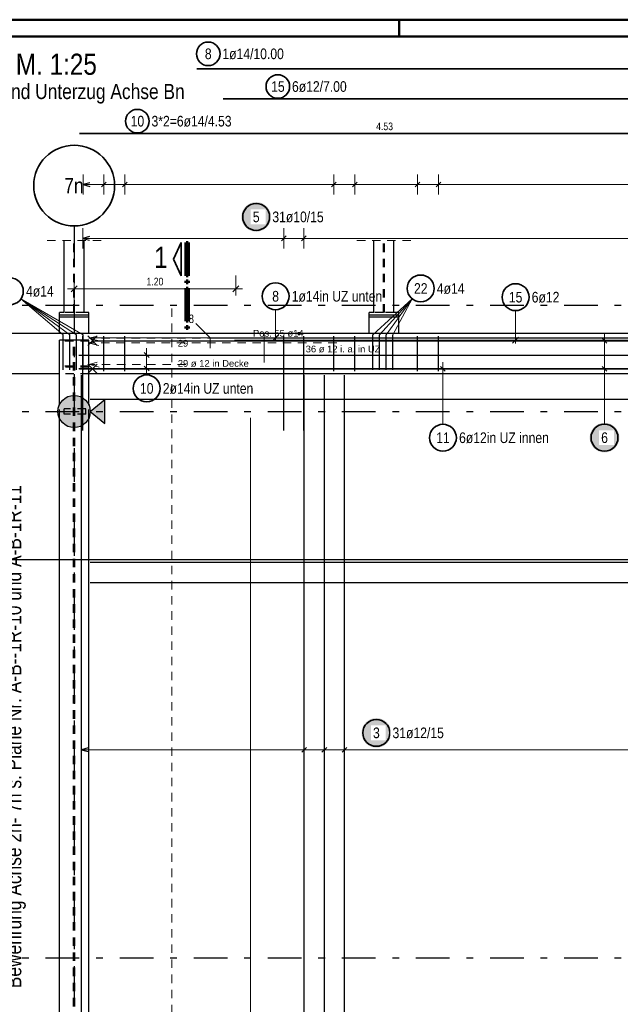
# Model space of a CAD drawing. Header units: millimetres. Extents: x -12 to 115, y -12 to 52.
# Tile 8 of 21: x 5 to 14, y 27 to 42. Entities that reach past the tile are written whole.
import ezdxf
from ezdxf.enums import TextEntityAlignment as Align

# ---------------------------------------------------------------- set-up
doc = ezdxf.new("R2010")
doc.units = ezdxf.units.MM
doc.linetypes.add('DASHDOTX2', pattern=[2, 1, -0.5, 0, -0.5])
doc.linetypes.add('HIDDEN', pattern=[0.375, 0.25, -0.125])
for name, color, linetype, lineweight in [('Achsen', 7, 'Continuous', 20), ('Bewehrung untere Lage', 7, 'Continuous', 20), ('Geschnittene Kanten', 7, 'Continuous', 20), ('Schraffuren', 7, 'Continuous', 20), ('Unterzug', 7, 'Continuous', 20)]:
    doc.layers.add(name, color=color, linetype=linetype, lineweight=lineweight)
doc.styles.add('Arial', font='arial.ttf')
doc.styles.add('Arial Narrow', font='ARIALN.TTF')
doc.dimstyles.new('Arch_Strakon_dimstyle', dxfattribs={"dimtxt": 17.5, "dimasz": 1, "dimexe": 1.25, "dimexo": 0.0625, "dimgap": 1, "dimtad": 0, "dimzin": 12, "dimdsep": 46, "dimtxsty": 'Arial Narrow', "dimblk": 'Arrowhead_Tick', "dimsah": 1, "dimcen": 0, "dimse1": 1, "dimse2": 1, "dimclrd": 6, "dimclrt": 3, "dimazin": 0, "dimtfac": 1, "dimtdec": 4, "dimtmove": 0, "dimatfit": 3, "dimldrblk": 'NONE', "dimfxl": 1, "dimtvp": 1, "dimtolj": 1, "dimtzin": 0, "dimlwd": 13, "dimarcsym": 2})

# ---------------------------------------------------------------- blocks, each defined once
blk = doc.blocks.new('Arrowhead_Tick')
at = {"color": 0, "linetype": 'Continuous', "lineweight": -2, "ltscale": 0.5}
for p, q in [((0, 20), (0, -10)), ((-1, 0), (0, 0)), ((10, 0), (0, 0))]:
    blk.add_line(p, q, dxfattribs=at)
at = {"color": 2, "linetype": 'Continuous', "lineweight": 35, "ltscale": 0.5}
blk.add_line((4.4, 4.4), (-4.4, -4.4), dxfattribs=at)
blk = doc.blocks.new('*D11')
at = {"color": 6, "linetype": 'Continuous', "lineweight": 13}
blk.add_line((5.683, 38.05), (8.063, 38.05), dxfattribs=at)
at = {"layer": 'Defpoints', "color": 0}
for p in [(5.673, 38.984), (8.073, 38.05), (8.073, 37.287)]:
    blk.add_point(p, dxfattribs=at)
at = {"color": 6, "lineweight": 13, "xscale": 0.01, "yscale": 0.01, "zscale": 0.01}
blk.add_blockref('Arrowhead_Tick', (8.073, 38.05), dxfattribs=at)
at = {"color": 6, "lineweight": 13, "xscale": 0.01, "yscale": 0.01, "zscale": 0.01, "rotation": 180}
blk.add_blockref('Arrowhead_Tick', (5.673, 38.05), dxfattribs=at)
at = {"color": 3, "lineweight": -2, "insert": (6.873, 38.157), "char_height": 0.1125, "attachment_point": 5, "style": 'Arial Narrow'}
blk.add_mtext('\\A1;1.20', dxfattribs=at)
blk = doc.blocks.new('_None')

msp = doc.modelspace()

# ---------------------------------------------------------------- hatches: boundary and pattern name
at = {"lineweight": 25, "true_color": 0xffffff}
for points in [[(8.596518, 39.119366), (8.596384, 39.127044), (8.595982, 39.134712), (8.595313, 39.142362), (8.594377, 39.149984), (8.593176, 39.157569), (8.59171, 39.165107), (8.589983, 39.172589), (8.587996, 39.180006), (8.58575, 39.18735), (8.58325, 39.19461), (8.580498, 39.201779), (8.577498, 39.208848), (8.574253, 39.215808), (8.570766, 39.22265), (8.567044, 39.229366), (8.563089, 39.235948), (8.558906, 39.242388), (8.554502, 39.248679), (8.54988, 39.254811), (8.545048, 39.260779), (8.54001, 39.266575), (8.534773, 39.272191), (8.529343, 39.277621), (8.523727, 39.282858), (8.517931, 39.287896), (8.511963, 39.292728), (8.505831, 39.29735), (8.49954, 39.301754), (8.4931, 39.305937), (8.486518, 39.309892), (8.479802, 39.313614), (8.47296, 39.317101), (8.466, 39.320346), (8.458931, 39.323346), (8.451762, 39.326098), (8.444502, 39.328598), (8.437158, 39.330844), (8.429741, 39.332831), (8.422259, 39.334558), (8.414721, 39.336024), (8.407136, 39.337225), (8.399514, 39.338161), (8.391864, 39.33883), (8.384196, 39.339232), (8.376518, 39.339366), (8.36884, 39.339232), (8.361172, 39.33883), (8.353522, 39.338161), (8.3459, 39.337225), (8.338315, 39.336024), (8.330777, 39.334558), (8.323295, 39.332831), (8.315878, 39.330844), (8.308534, 39.328598), (8.301274, 39.326098), (8.294104, 39.323346), (8.287036, 39.320346), (8.280076, 39.317101), (8.273234, 39.313614), (8.266518, 39.309892), (8.259936, 39.305937), (8.253496, 39.301754), (8.247205, 39.29735), (8.241072, 39.292728), (8.235105, 39.287896), (8.229309, 39.282858), (8.223693, 39.277621), (8.218263, 39.272191), (8.213026, 39.266575), (8.207988, 39.260779), (8.203156, 39.254811), (8.198534, 39.248679), (8.19413, 39.242388), (8.189947, 39.235948), (8.185992, 39.229366), (8.182269, 39.22265), (8.178783, 39.215808), (8.175538, 39.208848), (8.172537, 39.201779), (8.169786, 39.19461), (8.167286, 39.18735), (8.16504, 39.180006), (8.163053, 39.172589), (8.161325, 39.165107), (8.15986, 39.157569), (8.158659, 39.149984), (8.157723, 39.142362), (8.157054, 39.134712), (8.156652, 39.127044), (8.156518, 39.119366), (8.156652, 39.111688), (8.157054, 39.10402), (8.157723, 39.09637), (8.158659, 39.088748), (8.15986, 39.081163), (8.161325, 39.073625), (8.163053, 39.066143), (8.16504, 39.058726), (8.167286, 39.051382), (8.169786, 39.044122), (8.172537, 39.036952), (8.175538, 39.029884), (8.178783, 39.022924), (8.182269, 39.016082), (8.185992, 39.009366), (8.189947, 39.002784), (8.19413, 38.996344), (8.198534, 38.990053), (8.203156, 38.98392), (8.207988, 38.977953), (8.213026, 38.972157), (8.218263, 38.966541), (8.223693, 38.961111), (8.229309, 38.955874), (8.235105, 38.950836), (8.241072, 38.946004), (8.247205, 38.941382), (8.253496, 38.936978), (8.259936, 38.932795), (8.266518, 38.92884), (8.273234, 38.925117), (8.280076, 38.921631), (8.287036, 38.918386), (8.294104, 38.915385), (8.301274, 38.912634), (8.308534, 38.910134), (8.315878, 38.907888), (8.323295, 38.905901), (8.330777, 38.904173), (8.338315, 38.902708), (8.3459, 38.901507), (8.353522, 38.900571), (8.361172, 38.899902), (8.36884, 38.8995), (8.376518, 38.899366), (8.384196, 38.8995), (8.391864, 38.899902), (8.399514, 38.900571), (8.407136, 38.901507), (8.414721, 38.902708), (8.422259, 38.904173), (8.429741, 38.905901), (8.437158, 38.907888), (8.444502, 38.910134), (8.451762, 38.912634), (8.458931, 38.915385), (8.466, 38.918386), (8.47296, 38.921631), (8.479802, 38.925117), (8.486518, 38.92884), (8.4931, 38.932795), (8.49954, 38.936978), (8.505831, 38.941382), (8.511963, 38.946004), (8.517931, 38.950836), (8.523727, 38.955874), (8.529343, 38.961111), (8.534773, 38.966541), (8.54001, 38.972157), (8.545048, 38.977953), (8.54988, 38.98392), (8.554502, 38.990053), (8.558906, 38.996344), (8.563089, 39.002784), (8.567044, 39.009366), (8.570766, 39.016082), (8.574253, 39.022924), (8.577498, 39.029884), (8.580498, 39.036952), (8.58325, 39.044122), (8.58575, 39.051382), (8.587996, 39.058726), (8.589983, 39.066143), (8.59171, 39.073625), (8.593176, 39.081163), (8.594377, 39.088748), (8.595313, 39.09637), (8.595982, 39.10402)], [(13.77, 35.838499), (13.769866, 35.846177), (13.769464, 35.853846), (13.768795, 35.861496), (13.767859, 35.869117), (13.766658, 35.876702), (13.765192, 35.88424), (13.763465, 35.891722), (13.761478, 35.89914), (13.759232, 35.906483), (13.756732, 35.913744), (13.75398, 35.920913), (13.75098, 35.927981), (13.747735, 35.934941), (13.744248, 35.941783), (13.740526, 35.948499), (13.736571, 35.955082), (13.732388, 35.961522), (13.727984, 35.967812), (13.723362, 35.973945), (13.71853, 35.979913), (13.713492, 35.985708), (13.708255, 35.991324), (13.702825, 35.996754), (13.697209, 36.001991), (13.691413, 36.007029), (13.685446, 36.011862), (13.679313, 36.016483), (13.673022, 36.020888), (13.666582, 36.02507), (13.66, 36.029025), (13.653284, 36.032748), (13.646442, 36.036234), (13.639482, 36.039479), (13.632413, 36.04248), (13.625244, 36.045232), (13.617984, 36.047732), (13.61064, 36.049977), (13.603223, 36.051964), (13.595741, 36.053692), (13.588203, 36.055157), (13.580618, 36.056358), (13.572996, 36.057294), (13.565346, 36.057963), (13.557678, 36.058365), (13.55, 36.058499), (13.542322, 36.058365), (13.534654, 36.057963), (13.527004, 36.057294), (13.519382, 36.056358), (13.511797, 36.055157), (13.504259, 36.053692), (13.496777, 36.051964), (13.48936, 36.049977), (13.482016, 36.047732), (13.474756, 36.045232), (13.467587, 36.04248), (13.460518, 36.039479), (13.453558, 36.036234), (13.446716, 36.032748), (13.44, 36.029025), (13.433418, 36.02507), (13.426978, 36.020888), (13.420687, 36.016483), (13.414554, 36.011862), (13.408587, 36.007029), (13.402791, 36.001991), (13.397175, 35.996754), (13.391745, 35.991324), (13.386508, 35.985708), (13.38147, 35.979913), (13.376638, 35.973945), (13.372016, 35.967812), (13.367612, 35.961522), (13.363429, 35.955082), (13.359474, 35.948499), (13.355752, 35.941783), (13.352265, 35.934941), (13.34902, 35.927981), (13.34602, 35.920913), (13.343268, 35.913744), (13.340768, 35.906483), (13.338522, 35.89914), (13.336535, 35.891722), (13.334808, 35.88424), (13.333342, 35.876702), (13.332141, 35.869117), (13.331205, 35.861496), (13.330536, 35.853846), (13.330134, 35.846177), (13.33, 35.838499), (13.330134, 35.830821), (13.330536, 35.823153), (13.331205, 35.815503), (13.332141, 35.807881), (13.333342, 35.800297), (13.334808, 35.792759), (13.336535, 35.785277), (13.338522, 35.777859), (13.340768, 35.770516), (13.343268, 35.763255), (13.34602, 35.756086), (13.34902, 35.749017), (13.352265, 35.742058), (13.355752, 35.735216), (13.359474, 35.728499), (13.363429, 35.721917), (13.367612, 35.715477), (13.372016, 35.709187), (13.376638, 35.703054), (13.38147, 35.697086), (13.386508, 35.691291), (13.391745, 35.685674), (13.397175, 35.680245), (13.402791, 35.675007), (13.408587, 35.66997), (13.414554, 35.665137), (13.420687, 35.660516), (13.426978, 35.656111), (13.433418, 35.651929), (13.44, 35.647974), (13.446716, 35.644251), (13.453558, 35.640765), (13.460518, 35.637519), (13.467587, 35.634519), (13.474756, 35.631767), (13.482016, 35.629267), (13.48936, 35.627022), (13.496777, 35.625034), (13.504259, 35.623307), (13.511797, 35.621842), (13.519382, 35.62064), (13.527004, 35.619705), (13.534654, 35.619035), (13.542322, 35.618633), (13.55, 35.618499), (13.557678, 35.618633), (13.565346, 35.619035), (13.572996, 35.619705), (13.580618, 35.62064), (13.588203, 35.621842), (13.595741, 35.623307), (13.603223, 35.625034), (13.61064, 35.627022), (13.617984, 35.629267), (13.625244, 35.631767), (13.632413, 35.634519), (13.639482, 35.637519), (13.646442, 35.640765), (13.653284, 35.644251), (13.66, 35.647974), (13.666582, 35.651929), (13.673022, 35.656111), (13.679313, 35.660516), (13.685446, 35.665137), (13.691413, 35.66997), (13.697209, 35.675007), (13.702825, 35.680245), (13.708255, 35.685674), (13.713492, 35.691291), (13.71853, 35.697086), (13.723362, 35.703054), (13.727984, 35.709187), (13.732388, 35.715477), (13.736571, 35.721917), (13.740526, 35.728499), (13.744248, 35.735216), (13.747735, 35.742058), (13.75098, 35.749017), (13.75398, 35.756086), (13.756732, 35.763255), (13.759232, 35.770516), (13.761478, 35.777859), (13.763465, 35.785277), (13.765192, 35.792759), (13.766658, 35.800297), (13.767859, 35.807881), (13.768795, 35.815503), (13.769464, 35.823153)]]:
    msp.add_hatch(color=7, dxfattribs=at).paths.add_polyline_path(points)
at = {"layer": 'Achsen', "lineweight": 35, "true_color": 0x80ff80}
msp.add_hatch(color=91, dxfattribs=at).paths.add_polyline_path([(6.129495, 36.405885), (6.129495, 36.048162), (5.913061, 36.227023)])
at = {"layer": 'Bewehrung untere Lage', "lineweight": 25, "true_color": 0xffffff}
msp.add_hatch(color=7, dxfattribs=at).paths.add_polyline_path([(10.381435, 31.4511), (10.381301, 31.458778), (10.380899, 31.466446), (10.38023, 31.474096), (10.379294, 31.481718), (10.378093, 31.489302), (10.376628, 31.49684), (10.3749, 31.504323), (10.372913, 31.51174), (10.370668, 31.519084), (10.368168, 31.526344), (10.365416, 31.533513), (10.362415, 31.540582), (10.35917, 31.547542), (10.355684, 31.554384), (10.351961, 31.5611), (10.348006, 31.567682), (10.343824, 31.574122), (10.339419, 31.580413), (10.334798, 31.586545), (10.329965, 31.592513), (10.324927, 31.598309), (10.31969, 31.603925), (10.31426, 31.609355), (10.308644, 31.614592), (10.302849, 31.61963), (10.296881, 31.624462), (10.290748, 31.629084), (10.284458, 31.633488), (10.278018, 31.63767), (10.271435, 31.641625), (10.264719, 31.645348), (10.257877, 31.648835), (10.250917, 31.65208), (10.243849, 31.65508), (10.23668, 31.657832), (10.229419, 31.660332), (10.222076, 31.662577), (10.214658, 31.664565), (10.207176, 31.666292), (10.199638, 31.667758), (10.192053, 31.668959), (10.184432, 31.669895), (10.176782, 31.670564), (10.169113, 31.670966), (10.161435, 31.6711), (10.153757, 31.670966), (10.146089, 31.670564), (10.138439, 31.669895), (10.130817, 31.668959), (10.123233, 31.667758), (10.115695, 31.666292), (10.108213, 31.664565), (10.100795, 31.662577), (10.093452, 31.660332), (10.086191, 31.657832), (10.079022, 31.65508), (10.071953, 31.65208), (10.064994, 31.648835), (10.058152, 31.645348), (10.051435, 31.641625), (10.044853, 31.63767), (10.038413, 31.633488), (10.032123, 31.629084), (10.02599, 31.624462), (10.020022, 31.61963), (10.014227, 31.614592), (10.008611, 31.609355), (10.003181, 31.603925), (9.997943, 31.598309), (9.992906, 31.592513), (9.988073, 31.586545), (9.983452, 31.580413), (9.979047, 31.574122), (9.974865, 31.567682), (9.97091, 31.5611), (9.967187, 31.554384), (9.963701, 31.547542), (9.960455, 31.540582), (9.957455, 31.533513), (9.954703, 31.526344), (9.952203, 31.519084), (9.949958, 31.51174), (9.94797, 31.504323), (9.946243, 31.49684), (9.944778, 31.489302), (9.943576, 31.481718), (9.942641, 31.474096), (9.941971, 31.466446), (9.941569, 31.458778), (9.941435, 31.4511), (9.941569, 31.443422), (9.941971, 31.435753), (9.942641, 31.428104), (9.943576, 31.420482), (9.944778, 31.412897), (9.946243, 31.405359), (9.94797, 31.397877), (9.949958, 31.39046), (9.952203, 31.383116), (9.954703, 31.375855), (9.957455, 31.368686), (9.960455, 31.361618), (9.963701, 31.354658), (9.967187, 31.347816), (9.97091, 31.3411), (9.974865, 31.334518), (9.979047, 31.328077), (9.983452, 31.321787), (9.988073, 31.315654), (9.992906, 31.309687), (9.997943, 31.303891), (10.003181, 31.298275), (10.008611, 31.292845), (10.014227, 31.287608), (10.020022, 31.28257), (10.02599, 31.277738), (10.032123, 31.273116), (10.038413, 31.268712), (10.044853, 31.264529), (10.051435, 31.260574), (10.058152, 31.256851), (10.064994, 31.253365), (10.071953, 31.25012), (10.079022, 31.247119), (10.086191, 31.244368), (10.093452, 31.241867), (10.100795, 31.239622), (10.108213, 31.237635), (10.115695, 31.235907), (10.123233, 31.234442), (10.130817, 31.233241), (10.138439, 31.232305), (10.146089, 31.231636), (10.153757, 31.231234), (10.161435, 31.2311), (10.169113, 31.231234), (10.176782, 31.231636), (10.184432, 31.232305), (10.192053, 31.233241), (10.199638, 31.234442), (10.207176, 31.235907), (10.214658, 31.237635), (10.222076, 31.239622), (10.229419, 31.241867), (10.23668, 31.244368), (10.243849, 31.247119), (10.250917, 31.25012), (10.257877, 31.253365), (10.264719, 31.256851), (10.271435, 31.260574), (10.278018, 31.264529), (10.284458, 31.268712), (10.290748, 31.273116), (10.296881, 31.277738), (10.302849, 31.28257), (10.308644, 31.287608), (10.31426, 31.292845), (10.31969, 31.298275), (10.324927, 31.303891), (10.329965, 31.309687), (10.334798, 31.315654), (10.339419, 31.321787), (10.343824, 31.328077), (10.348006, 31.334518), (10.351961, 31.3411), (10.355684, 31.347816), (10.35917, 31.354658), (10.362415, 31.361618), (10.365416, 31.368686), (10.368168, 31.375855), (10.370668, 31.383116), (10.372913, 31.39046), (10.3749, 31.397877), (10.376628, 31.405359), (10.378093, 31.412897), (10.379294, 31.420482), (10.38023, 31.428104), (10.380899, 31.435753)])
at = {"layer": 'Schraffuren', "lineweight": 35, "true_color": 0xd7ffd7}
msp.add_hatch(color=254, dxfattribs=at).paths.add_polyline_path([(5.913061, 36.227023), (5.912982, 36.233203), (5.912743, 36.239378), (5.912345, 36.245545), (5.911789, 36.2517), (5.911075, 36.257839), (5.910202, 36.263957), (5.909173, 36.270051), (5.907987, 36.276116), (5.906645, 36.282148), (5.905148, 36.288144), (5.903497, 36.2941), (5.901694, 36.300011), (5.899739, 36.305874), (5.897633, 36.311684), (5.895379, 36.317438), (5.892977, 36.323132), (5.89043, 36.328763), (5.887738, 36.334326), (5.884904, 36.339818), (5.88193, 36.345235), (5.878817, 36.350574), (5.875567, 36.35583), (5.872184, 36.361002), (5.868668, 36.366084), (5.865023, 36.371075), (5.86125, 36.37597), (5.857352, 36.380766), (5.853333, 36.38546), (5.849194, 36.390049), (5.844938, 36.39453), (5.840568, 36.3989), (5.836087, 36.403156), (5.831498, 36.407295), (5.826804, 36.411315), (5.822007, 36.415212), (5.817113, 36.418985), (5.812122, 36.42263), (5.80704, 36.426146), (5.801868, 36.42953), (5.796611, 36.432779), (5.791273, 36.435892), (5.785856, 36.438866), (5.780364, 36.4417), (5.774801, 36.444392), (5.76917, 36.446939), (5.763476, 36.449341), (5.757722, 36.451595), (5.751911, 36.453701), (5.746049, 36.455656), (5.740138, 36.457459), (5.734182, 36.45911), (5.728186, 36.460607), (5.722154, 36.461949), (5.716089, 36.463135), (5.709995, 36.464164), (5.703877, 36.465037), (5.697738, 36.465751), (5.691583, 36.466308), (5.685416, 36.466705), (5.679241, 36.466944), (5.673061, 36.467023), (5.666882, 36.466944), (5.660706, 36.466705), (5.654539, 36.466308), (5.648384, 36.465751), (5.642246, 36.465037), (5.636127, 36.464164), (5.630034, 36.463135), (5.623969, 36.461949), (5.617936, 36.460607), (5.61194, 36.45911), (5.605985, 36.457459), (5.600074, 36.455656), (5.594211, 36.453701), (5.588401, 36.451595), (5.582646, 36.449341), (5.576952, 36.446939), (5.571322, 36.444392), (5.565759, 36.4417), (5.560267, 36.438866), (5.55485, 36.435892), (5.549511, 36.432779), (5.544254, 36.42953), (5.539083, 36.426146), (5.534, 36.42263), (5.52901, 36.418985), (5.524115, 36.415212), (5.519319, 36.411315), (5.514625, 36.407295), (5.510036, 36.403156), (5.505555, 36.3989), (5.501185, 36.39453), (5.496929, 36.390049), (5.49279, 36.38546), (5.48877, 36.380766), (5.484872, 36.37597), (5.4811, 36.371075), (5.477454, 36.366084), (5.473939, 36.361002), (5.470555, 36.35583), (5.467306, 36.350574), (5.464193, 36.345235), (5.461218, 36.339818), (5.458384, 36.334326), (5.455693, 36.328763), (5.453145, 36.323132), (5.450743, 36.317438), (5.448489, 36.311684), (5.446384, 36.305874), (5.444429, 36.300011), (5.442625, 36.2941), (5.440975, 36.288144), (5.439478, 36.282148), (5.438136, 36.276116), (5.43695, 36.270051), (5.43592, 36.263957), (5.435048, 36.257839), (5.434333, 36.2517), (5.433777, 36.245545), (5.433379, 36.239378), (5.433141, 36.233203), (5.433061, 36.227023), (5.433141, 36.220844), (5.433379, 36.214668), (5.433777, 36.208501), (5.434333, 36.202346), (5.435048, 36.196208), (5.43592, 36.19009), (5.43695, 36.183996), (5.438136, 36.177931), (5.439478, 36.171898), (5.440975, 36.165902), (5.442625, 36.159947), (5.444429, 36.154036), (5.446384, 36.148173), (5.448489, 36.142363), (5.450743, 36.136609), (5.453145, 36.130914), (5.455693, 36.125284), (5.458384, 36.119721), (5.461218, 36.114229), (5.464193, 36.108812), (5.467306, 36.103473), (5.470555, 36.098216), (5.473939, 36.093045), (5.477454, 36.087962), (5.4811, 36.082972), (5.484872, 36.078077), (5.48877, 36.073281), (5.49279, 36.068587), (5.496929, 36.063998), (5.501185, 36.059517), (5.505555, 36.055147), (5.510036, 36.050891), (5.514625, 36.046752), (5.519319, 36.042732), (5.524115, 36.038835), (5.52901, 36.035062), (5.534, 36.031417), (5.539083, 36.027901), (5.544254, 36.024517), (5.549511, 36.021268), (5.55485, 36.018155), (5.560267, 36.01518), (5.565759, 36.012346), (5.571322, 36.009655), (5.576952, 36.007107), (5.582646, 36.004706), (5.588401, 36.002451), (5.594211, 36.000346), (5.600074, 35.998391), (5.605985, 35.996587), (5.61194, 35.994937), (5.617936, 35.99344), (5.623969, 35.992098), (5.630034, 35.990912), (5.636127, 35.989882), (5.642246, 35.98901), (5.648384, 35.988295), (5.654539, 35.987739), (5.660706, 35.987342), (5.666882, 35.987103), (5.673061, 35.987023), (5.679241, 35.987103), (5.685416, 35.987342), (5.691583, 35.987739), (5.697738, 35.988295), (5.703877, 35.98901), (5.709995, 35.989882), (5.716089, 35.990912), (5.722154, 35.992098), (5.728186, 35.99344), (5.734182, 35.994937), (5.740138, 35.996587), (5.746049, 35.998391), (5.751911, 36.000346), (5.757722, 36.002451), (5.763476, 36.004706), (5.76917, 36.007107), (5.774801, 36.009655), (5.780364, 36.012346), (5.785856, 36.01518), (5.791273, 36.018155), (5.796611, 36.021268), (5.801868, 36.024517), (5.80704, 36.027901), (5.812122, 36.031417), (5.817113, 36.035062), (5.822007, 36.038835), (5.826804, 36.042732), (5.831498, 36.046752), (5.836087, 36.050891), (5.840568, 36.055147), (5.844938, 36.059517), (5.849194, 36.063998), (5.853333, 36.068587), (5.857352, 36.073281), (5.86125, 36.078077), (5.865023, 36.082972), (5.868668, 36.087962), (5.872184, 36.093045), (5.875567, 36.098216), (5.878817, 36.103473), (5.88193, 36.108812), (5.884904, 36.114229), (5.887738, 36.119721), (5.89043, 36.125284), (5.892977, 36.130914), (5.895379, 36.136609), (5.897633, 36.142363), (5.899739, 36.148173), (5.901694, 36.154036), (5.903497, 36.159947), (5.905148, 36.165902), (5.906645, 36.171898), (5.907987, 36.177931), (5.909173, 36.183996), (5.910202, 36.19009), (5.911075, 36.196208), (5.911789, 36.202346), (5.912345, 36.208501), (5.912743, 36.214668), (5.912982, 36.220844)])

# ---------------------------------------------------------------- linework, layer by layer
at = {"color": 4, "linetype": 'Continuous', "lineweight": 50}
for p, q in [((59.45, 42.05), (0, 42.05)), ((59.2, 41.8), (1, 41.8))]:
    msp.add_line(p, q, dxfattribs=at)
at = {"color": 4, "linetype": 'Continuous', "lineweight": 50, "ltscale": 0.2}
msp.add_line((10.5, 42.05), (10.5, 41.8), dxfattribs=at)
at = {"color": 2, "linetype": 'Continuous', "lineweight": 35, "ltscale": 0.5}
msp.add_line((5.751614, 40.358255), (14.811614, 40.358255), dxfattribs=at)
at = {"color": 3, "linetype": 'DASHDOTX2', "lineweight": 25, "ltscale": 0.5}
msp.add_line((5.673061, 38.984048), (5.673061, 1.174541), dxfattribs=at)
at = {"color": 5, "linetype": 'Continuous', "lineweight": 18, "ltscale": 0.5}
for p, q in [((5.803014, 38.95), (5.803014, 38.65)), ((8.785698, 38.95), (8.785698, 38.65)), ((9.083966, 38.95), (9.083966, 38.65)), ((5.803014, 38.8), (14.751066, 38.8)), ((5.507527, 37.367672), (4.882287, 37.900455)), ((5.607527, 37.367672), (4.882287, 37.900455)), ((5.707527, 37.367672), (4.882287, 37.900455)), ((5.807527, 37.367672), (4.882287, 37.900455)), ((10.107327, 37.367672), (10.694529, 37.899715)), ((10.207327, 37.367672), (10.694529, 37.899715)), ((10.307327, 37.367672), (10.694529, 37.899715)), ((10.407327, 37.367672), (10.694529, 37.899715)), ((13.55, 36.761013), (13.55, 37.379316)), ((13.4, 37.279316), (13.7, 37.279316)), ((13.4, 36.861013), (13.7, 36.861013)), ((13.55, 36.038499), (13.55, 36.761013))]:
    msp.add_line(p, q, dxfattribs=at)
at = {"color": 3, "linetype": 'Continuous', "lineweight": 25, "ltscale": 0.5}
for p, q in [((5.903014, 38.826795), (5.803014, 38.8)), ((5.803014, 38.8), (5.903014, 38.773205)), ((8.821053, 38.835355), (8.750343, 38.764645)), ((9.119322, 38.835355), (9.048611, 38.764645)), ((5.507527, 36.847679), (5.507527, 37.367672)), ((5.607527, 36.847679), (5.607527, 37.367672)), ((5.707527, 36.847679), (5.707527, 37.367672)), ((5.803014, 35.947023), (5.803014, 37.347023)), ((5.807527, 36.847679), (5.807527, 37.367672)), ((6.017069, 37.208605), (5.875648, 37.350026)), ((6.017069, 37.350026), (5.875648, 37.208605)), ((8.785698, 35.947023), (8.785698, 37.347023)), ((9.083966, 35.947023), (9.083966, 37.347023)), ((10.107327, 36.847679), (10.107327, 37.367672)), ((10.207327, 36.847679), (10.207327, 37.367672)), ((10.307327, 36.847679), (10.307327, 37.367672)), ((10.407327, 36.847679), (10.407327, 37.367672)), ((5.946358, 37.279316), (25.946358, 37.279316)), ((13.514645, 37.314671), (13.585355, 37.24396)), ((6.017069, 36.790302), (5.875648, 36.931724)), ((6.017069, 36.931724), (5.875648, 36.790302)), ((13.514645, 36.896368), (13.585355, 36.825658)), ((5.946358, 36.861013), (25.946358, 36.861013))]:
    msp.add_line(p, q, dxfattribs=at)
at = {"color": 5, "linetype": 'HIDDEN', "lineweight": 18, "ltscale": 0.5}
for p, q in [((6.073115, 38.76603), (5.273115, 38.76603)), ((10.672915, 38.76603), (9.872915, 38.76603))]:
    msp.add_line(p, q, dxfattribs=at)
at = {"color": 3, "linetype": 'Continuous', "lineweight": 25}
for p, q in [((5.523115, 37.69703), (5.523115, 38.76603)), ((5.823115, 37.69703), (5.823115, 38.76603)), ((10.122915, 37.69703), (10.122915, 38.76603)), ((10.422915, 37.69703), (10.422915, 38.76603)), ((5.453051, 37.65703), (5.453051, 37.69703)), ((5.453051, 37.627023), (5.453051, 37.65703)), ((5.453051, 37.387023), (5.453051, 37.627023)), ((5.893115, 37.627023), (5.453051, 37.627023)), ((5.523115, 37.69703), (5.453115, 37.69703)), ((5.893115, 37.65703), (5.453115, 37.65703)), ((5.893115, 37.69703), (5.823115, 37.69703)), ((5.893014, 37.65703), (5.893014, 37.69703)), ((5.893014, 37.627023), (5.893014, 37.65703)), ((5.893014, 37.387023), (5.893014, 37.627023)), ((10.052851, 37.65703), (10.052851, 37.69703)), ((10.052851, 37.627023), (10.052851, 37.65703)), ((10.052851, 37.387023), (10.052851, 37.627023)), ((10.122915, 37.69703), (10.052915, 37.69703)), ((10.492915, 37.65703), (10.052915, 37.65703)), ((10.492915, 37.627023), (10.052915, 37.627023)), ((10.492915, 37.69703), (10.422915, 37.69703)), ((10.492814, 37.65703), (10.492814, 37.69703)), ((10.492814, 37.627023), (10.492814, 37.65703)), ((10.492814, 37.387023), (10.492814, 37.627023)), ((34.672931, 37.387023), (4.202915, 37.387023)), ((5.453051, 36.322086), (5.453051, 37.287023)), ((5.893061, 37.287023), (5.453061, 37.287023)), ((5.893014, 36.322195), (5.893014, 37.287023)), ((5.453051, 36.787023), (4.202915, 36.787023)), ((14.653051, 36.787023), (5.893014, 36.787023)), ((5.453051, 22.211504), (5.453051, 36.13196)), ((5.893014, 22.211504), (5.893014, 36.131852))]:
    msp.add_line(p, q, dxfattribs=at)
at = {"color": 3, "linetype": 'HIDDEN', "lineweight": 25, "ltscale": 0.5}
for p, q in [((5.666015, 37.69703), (5.666015, 38.76603)), ((5.680215, 37.69703), (5.680215, 38.76603)), ((10.265815, 37.69703), (10.265815, 38.76603)), ((10.280015, 37.69703), (10.280015, 38.76603)), ((5.666015, 37.69703), (5.523115, 37.69703)), ((5.823115, 37.69703), (5.680215, 37.69703)), ((10.265815, 37.69703), (10.122915, 37.69703)), ((10.422915, 37.69703), (10.280015, 37.69703)), ((5.661061, 37.274357), (5.453061, 37.274357)), ((5.661061, 22.211504), (5.661061, 37.274357)), ((5.685061, 22.211504), (5.685061, 37.274357)), ((5.893014, 37.274357), (5.685061, 37.274357)), ((5.661061, 36.899697), (5.453061, 36.899697)), ((5.893061, 36.88703), (5.453061, 36.88703)), ((5.893061, 36.899697), (5.685061, 36.899697)), ((5.893014, 36.787023), (5.453051, 36.787023)), ((5.453051, 36.13196), (5.453051, 36.322086)), ((5.893014, 36.131852), (5.893014, 36.322195)), ((5.525938, 36.187023), (5.525938, 36.267023)), ((5.845938, 36.267023), (5.525938, 36.267023)), ((5.845938, 36.187023), (5.525938, 36.187023)), ((5.845938, 36.187023), (5.845938, 36.267023))]:
    msp.add_line(p, q, dxfattribs=at)
at = {"color": 2, "linetype": 'Continuous', "lineweight": 35}
for p, q in [((7.149171, 38.489759), (7.261671, 38.73725)), ((7.261671, 38.73725), (7.261671, 38.242255)), ((7.261671, 38.242255), (7.149171, 38.489759))]:
    msp.add_line(p, q, dxfattribs=at)
at = {"color": 1, "linetype": 'Continuous', "lineweight": 70}
for p, q in [((7.336671, 38.242255), (7.336671, 38.73725)), ((7.336671, 38.73725), (7.366676, 38.73725)), ((7.366676, 38.73725), (7.366676, 38.242255)), ((7.366676, 38.242255), (7.336671, 38.242255)), ((7.336671, 38.13725), (7.336671, 38.167256)), ((7.336671, 38.167256), (7.366676, 38.167256)), ((7.366676, 38.13725), (7.336671, 38.13725)), ((7.336671, 37.567254), (7.336671, 38.062249)), ((7.336671, 38.062249), (7.366676, 38.062249)), ((7.366676, 38.167256), (7.366676, 38.13725)), ((7.366676, 38.062249), (7.366676, 37.567254)), ((7.366676, 37.567254), (7.336671, 37.567254)), ((7.336671, 37.462251), (7.336671, 37.492255)), ((7.336671, 37.492255), (7.366676, 37.492255)), ((7.366676, 37.462251), (7.336671, 37.462251)), ((7.366676, 37.492255), (7.366676, 37.462251)), ((8.993225, 37.38725), (9.023229, 37.38725))]:
    msp.add_line(p, q, dxfattribs=at)
at = {"color": 9, "linetype": 'HIDDEN', "lineweight": 0, "ltscale": 0.5}
msp.add_line((7.122952, 37.757986), (7.122952, 22.338648), dxfattribs=at)
at = {"color": 9, "linetype": 'Continuous', "lineweight": 0}
for p, q in [((8.493115, 37.387023), (8.493115, 36.955557)), ((8.293014, 22.211504), (8.293014, 36.131852))]:
    msp.add_line(p, q, dxfattribs=at)
at = {"color": 2, "linetype": 'Continuous', "lineweight": 35, "ltscale": 0.5}
for centre, radius in [((6.611912, 40.5419), 0.175), ((8.376518, 39.119366), 0.2), ((4.718081, 38.014632), 0.2), ((10.819961, 38.055493), 0.2), ((13.55, 35.838499), 0.2)]:
    msp.add_circle(centre, radius, dxfattribs=at)
at = {"color": 2, "linetype": 'Continuous', "lineweight": 35}
msp.add_circle((5.673061, 39.584048), 0.6, dxfattribs=at)
at = {"layer": 'Achsen', "color": 3, "linetype": 'DASHDOTX2', "lineweight": 25, "ltscale": 0.5}
for p, q in [((3.049386, 37.807023), (36.43784, 37.807023)), ((3.049386, 36.227023), (36.519696, 36.227023)), ((3.049386, 28.107023), (35.52926, 28.107023))]:
    msp.add_line(p, q, dxfattribs=at)
at = {"layer": 'Achsen', "color": 3, "linetype": 'Continuous', "lineweight": 25}
for p, q in [((5.913061, 36.227023), (6.129495, 36.405885)), ((6.129495, 36.048162), (6.129495, 36.405885)), ((5.913061, 36.227023), (6.129495, 36.048162))]:
    msp.add_line(p, q, dxfattribs=at)
at = {"layer": 'Bewehrung untere Lage', "color": 2, "linetype": 'Continuous', "lineweight": 35, "ltscale": 0.5}
msp.add_line((7.884929, 40.875965), (21.884929, 40.875965), dxfattribs=at)
at = {"layer": 'Bewehrung untere Lage', "color": 5, "linetype": 'Continuous', "lineweight": 18, "ltscale": 0.5}
for p, q in [((5.805014, 39.75), (5.805014, 39.45)), ((6.115491, 39.75), (6.115491, 39.45)), ((6.425967, 39.75), (6.425967, 39.45)), ((9.530735, 39.75), (9.530735, 39.45)), ((9.841211, 39.75), (9.841211, 39.45)), ((10.772642, 39.75), (10.772642, 39.45)), ((11.083118, 39.75), (11.083118, 39.45)), ((5.805014, 39.6), (33.437443, 39.6)), ((12.228569, 37.726326), (12.228569, 37.237023)), ((6.6, 37.066404), (6.9, 37.066404)), ((6.75, 36.765956), (6.75, 37.166404)), ((11.15, 36.762327), (11.15, 36.962327)), ((6.6, 36.865956), (6.9, 36.865956)), ((6.75, 36.770132), (6.75, 36.765956)), ((11, 36.862327), (11.3, 36.862327)), ((11.15, 36.037099), (11.15, 36.762327)), ((5.781495, 31.35), (5.781495, 31.05)), ((9.088663, 31.35), (9.088663, 31.05)), ((9.389315, 31.35), (9.389315, 31.05)), ((9.689966, 31.35), (9.689966, 31.05)), ((5.781495, 31.2), (14.801045, 31.2))]:
    msp.add_line(p, q, dxfattribs=at)
at = {"layer": 'Bewehrung untere Lage', "color": 3, "linetype": 'Continuous', "lineweight": 25, "ltscale": 0.5}
for p, q in [((5.905014, 39.626795), (5.805014, 39.6)), ((5.805014, 39.6), (5.905014, 39.573205)), ((6.150846, 39.635355), (6.080135, 39.564645)), ((6.461323, 39.635355), (6.390612, 39.564645)), ((9.56609, 39.635355), (9.495379, 39.564645)), ((9.876567, 39.635355), (9.805856, 39.564645)), ((10.807997, 39.635355), (10.737286, 39.564645)), ((11.118474, 39.635355), (11.047763, 39.564645)), ((6.115491, 36.82703), (6.115491, 37.347023)), ((6.425967, 36.82703), (6.425967, 37.347023)), ((9.530735, 36.82703), (9.530735, 37.347023)), ((9.841211, 36.82703), (9.841211, 37.347023)), ((10.772642, 36.82703), (10.772642, 37.347023)), ((11.083118, 36.82703), (11.083118, 37.347023)), ((12.184375, 37.242829), (12.272763, 37.331218)), ((8.05487, 37.287023), (22.05487, 37.287023)), ((5.741506, 37.066404), (14.801506, 37.066404)), ((6.714645, 37.101759), (6.785355, 37.031048)), ((6.714645, 36.901311), (6.785355, 36.8306)), ((11.114645, 36.897683), (11.185355, 36.826972)), ((5.741506, 36.865956), (14.801506, 36.865956)), ((5.750493, 36.862327), (14.810493, 36.862327)), ((5.781495, 16.867023), (5.781495, 36.767023)), ((9.088663, 16.867023), (9.088663, 36.767023)), ((9.389315, 16.867023), (9.389315, 36.767023)), ((9.689966, 16.867023), (9.689966, 36.767023)), ((5.913014, 36.412075), (18.313014, 36.412075)), ((5.913014, 33.98849), (18.313014, 33.98849)), ((5.913014, 33.685542), (18.313014, 33.685542)), ((5.881495, 31.226795), (5.781495, 31.2)), ((5.781495, 31.2), (5.881495, 31.173205)), ((9.124018, 31.235355), (9.053308, 31.164645)), ((9.42467, 31.235355), (9.353959, 31.164645)), ((9.725322, 31.235355), (9.654611, 31.164645))]:
    msp.add_line(p, q, dxfattribs=at)
at = {"layer": 'Bewehrung untere Lage', "color": 9, "linetype": 'HIDDEN', "lineweight": 0, "ltscale": 0.5}
for p, q in [((5.892527, 37.315589), (6.042527, 37.355781)), ((8.902052, 37.315589), (5.892527, 37.315589)), ((6.042527, 37.275397), (5.892527, 37.315589)), ((5.8898, 37.247487), (6.0398, 37.28768)), ((9.572494, 37.247487), (5.8898, 37.247487)), ((6.0398, 37.207295), (5.8898, 37.247487)), ((5.895646, 36.925982), (6.045646, 36.966174)), ((7.33365, 36.925982), (5.895646, 36.925982)), ((6.045646, 36.88579), (5.895646, 36.925982))]:
    msp.add_line(p, q, dxfattribs=at)
at = {"layer": 'Bewehrung untere Lage', "color": 9, "linetype": 'Continuous', "lineweight": 0}
msp.add_line((8.073044, 37.287023), (22.05487, 37.287023), dxfattribs=at)
at = {"layer": 'Bewehrung untere Lage', "color": 3, "linetype": 'Continuous', "lineweight": 25}
msp.add_line((4.222785, 34.028451), (21.534844, 34.028451), dxfattribs=at)
at = {"layer": 'Bewehrung untere Lage', "color": 2, "linetype": 'Continuous', "lineweight": 35, "ltscale": 0.5}
for centre, radius in [((8.698374, 41.056731), 0.175), ((12.228569, 37.926326), 0.2), ((6.75, 36.570132), 0.2), ((11.15, 35.837099), 0.2), ((10.161435, 31.4511), 0.2)]:
    msp.add_circle(centre, radius, dxfattribs=at)
at = {"layer": 'Geschnittene Kanten', "color": 3, "linetype": 'Continuous', "lineweight": 25}
msp.add_circle((5.673061, 36.227023), 0.24, dxfattribs=at)
at = {"layer": 'Unterzug', "color": 2, "linetype": 'Continuous', "lineweight": 35, "ltscale": 0.5}
for p, q in [((7.493115, 41.320585), (27.493115, 41.320585)), ((7.693014, 37.323556), (7.480882, 37.535688))]:
    msp.add_line(p, q, dxfattribs=at)
at = {"layer": 'Unterzug', "color": 5, "linetype": 'Continuous', "lineweight": 18, "ltscale": 0.5}
msp.add_line((8.664322, 37.739694), (8.664322, 37.273556), dxfattribs=at)
at = {"layer": 'Unterzug', "color": 9, "linetype": 'Continuous', "lineweight": 0}
for p, q in [((5.893014, 37.323556), (8.893014, 37.323556)), ((7.693014, 37.323556), (7.693014, 37.166945))]:
    msp.add_line(p, q, dxfattribs=at)
at = {"layer": 'Unterzug', "color": 3, "linetype": 'Continuous', "lineweight": 25, "ltscale": 0.5}
for p, q in [((7.693014, 37.323556), (27.693014, 37.323556)), ((8.620127, 37.279362), (8.708516, 37.36775))]:
    msp.add_line(p, q, dxfattribs=at)
at = {"layer": 'Unterzug', "color": 2, "linetype": 'Continuous', "lineweight": 35, "ltscale": 0.5}
for centre, radius in [((7.664322, 41.542543), 0.175), ((8.664322, 37.939694), 0.2)]:
    msp.add_circle(centre, radius, dxfattribs=at)

# ---------------------------------------------------------------- texts
at = {"color": 1, "lineweight": 70, "style": 'Arial Narrow'}
for s, p in [('Decke über 1. Rang   M. 1:25', (1.296839, 41.23064)), ('1', (6.860437, 38.360389))]:
    msp.add_text(s, height=0.315, dxfattribs=at).set_placement(p)
at = {"color": 4, "lineweight": 50, "style": 'Arial Narrow'}
msp.add_text('Untere Lage Achse 7n -10n  und Unterzug Achse Bn', height=0.225, dxfattribs=at).set_placement((1.296839, 40.87064))
msp.add_text('7n', height=0.225, dxfattribs=at).set_placement((5.669861, 39.584048), align=Align.MIDDLE_CENTER)
at = {"color": 2, "lineweight": 35, "char_height": 0.1575, "attachment_point": 1, "line_spacing_factor": 0.9, "style": 'Arial Narrow'}
for s, insert in [('10', (6.512687, 40.62065)), ('3*2=6ø14/4.53', (6.821912, 40.62065)), ('4ø14', (4.958081, 38.093382)), ('22', (10.720736, 38.134243)), ('4ø14', (11.059961, 38.134243))]:
    msp.add_mtext(s, dxfattribs=dict(at, insert=insert))
at = {"color": 3, "lineweight": 25, "insert": (10.157864, 40.520755), "char_height": 0.1125, "attachment_point": 1, "line_spacing_factor": 0.9, "style": 'Arial Narrow'}
msp.add_mtext('4.53', dxfattribs=at)
at = {"layer": 'Achsen', "color": 4, "lineweight": 50, "style": 'Arial Narrow'}
msp.add_text('Bewehrung Achse 2n- 7n s. Pläne Nr. A-B--1R-10 und A-B-1R-11', height=0.225, rotation=90, dxfattribs=at).set_placement((4.888182, 27.656121))
at = {"layer": 'Bewehrung untere Lage', "color": 9, "lineweight": 0, "style": 'Arial'}
for s, p in [('Pos. 55 ø14', (8.328435, 37.33983)), ('29', (7.21174, 37.191224)), ('36 ø 12 i. a. in UZ', (9.111807, 37.105834)), ('29 ø 12 in Decke', (7.21174, 36.891856))]:
    msp.add_text(s, height=0.1, dxfattribs=at).set_placement(p)
at = {"layer": 'Bewehrung untere Lage', "color": 2, "lineweight": 35, "char_height": 0.1575, "attachment_point": 1, "line_spacing_factor": 0.9, "style": 'Arial Narrow'}
for s, insert in [('15', (8.599149, 41.135481)), ('6ø12/7.00', (8.908374, 41.135481)), ('15', (12.129344, 38.005076)), ('6ø12', (12.468569, 38.005076)), ('10', (6.650775, 36.648882)), ('2ø14in UZ unten', (6.99, 36.648882)), ('11', (11.050775, 35.915849)), ('6ø12in UZ innen', (11.39, 35.915849))]:
    msp.add_mtext(s, dxfattribs=dict(at, insert=insert))
at = {"layer": 'Unterzug', "color": 2, "lineweight": 35, "attachment_point": 1, "line_spacing_factor": 0.9, "style": 'Arial Narrow'}
for s, insert, char_height in [('8', (7.614709, 41.621293), 0.1575), ('1ø14/10.00', (7.874322, 41.621293), 0.1575), ('8', (8.614709, 38.018444), 0.1575), ('1ø14in UZ unten', (8.904322, 38.018444), 0.1575), ('8', (7.372757, 37.666938), 0.125)]:
    msp.add_mtext(s, dxfattribs=dict(at, insert=insert, char_height=char_height))

# ---------------------------------------------------------------- dimensions: what is measured, and where the dimension line sits
at = {"lineweight": -2}
dim = msp.add_linear_dim(base=(8.073044, 38.05), p1=(5.673061, 38.984048), p2=(8.073044, 37.287023), text='1.20', dimstyle='Arch_Strakon_dimstyle', override={"dimscale": 0.01, "dimtxt": 11.25, "dimasz": 1, "dimgap": 5, "dimtad": 1, "dimjust": 0, "dimtih": 0, "dimtoh": 0, "dimdec": 4, "dimdsep": 46, "dimtxsty": 'Arial Narrow', "dimclrd": 6, "dimclrt": 3, "dimtix": 1, "dimtofl": 255, "dimtmove": 0, "dimatfit": 2, "dimfxl": 0, "dimfxlon": 0, "dimtvp": 44.444444, "dimlwd": 13}, dxfattribs=at)
dim.commit()
dim.dimension.update_dxf_attribs({"geometry": '*D11', "text_midpoint": (6.873053, 38.05), "dimtype": 160})

# ---------------------------------------------------------------- next in the draw order: texts
at = {"color": 2, "lineweight": 35, "char_height": 0.1575, "attachment_point": 1, "line_spacing_factor": 0.9, "style": 'Arial Narrow', "bg_fill": 3, "box_fill_scale": 1.2, "bg_fill_color": 256, "bg_fill_true_color": 13158600, "bg_fill_transparency": 0}
for s, insert in [('5', (8.326905, 39.198116)), ('31ø10/15', (8.616518, 39.198116)), ('6', (13.500388, 35.917249))]:
    msp.add_mtext(s, dxfattribs=dict(at, insert=insert))
at = {"layer": 'Bewehrung untere Lage', "color": 2, "lineweight": 35, "char_height": 0.1575, "attachment_point": 1, "line_spacing_factor": 0.9, "style": 'Arial Narrow', "bg_fill": 3, "box_fill_scale": 1.2, "bg_fill_color": 256, "bg_fill_true_color": 13158600, "bg_fill_transparency": 0}
for s, insert in [('3', (10.111823, 31.52985)), ('31ø12/15', (10.401435, 31.52985))]:
    msp.add_mtext(s, dxfattribs=dict(at, insert=insert))

doc.saveas('drawing.dxf')
